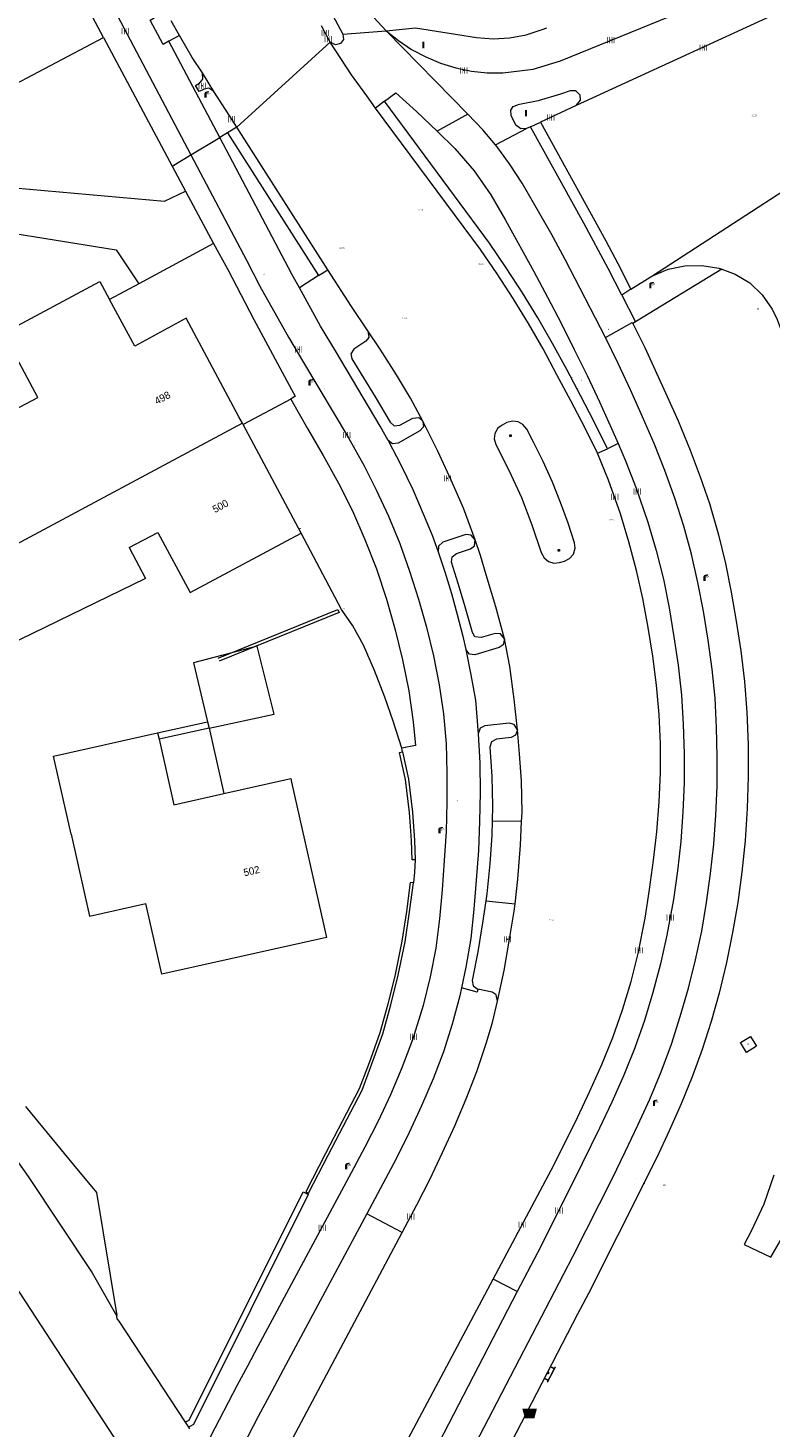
# Model space of a CAD drawing. Header units: metres. Extents: x 197457 to 198138, y 353986 to 354984.
# Tile 215 of 217: x 198037 to 198088, y 354786 to 354882. Entities that reach past the tile are written whole.
import ezdxf
from ezdxf.enums import TextEntityAlignment as Align

# ---------------------------------------------------------------- set-up
doc = ezdxf.new("R2010")
doc.units = ezdxf.units.M
doc.header["$MEASUREMENT"] = 0
for name, color, linetype, lineweight, true_color in [('afsluitpaal', 7, 'Continuous', 0, 0xde7233), ('afvalbak', 7, 'Continuous', 0, 0x6a2d14), ('bank', 7, 'Continuous', 0, 0x681648), ('benzine-   olieput', 7, 'Continuous', 0, 0x104b6e), ('gasput', 7, 'Continuous', 0, 0x104b6e), ('kolk', 7, 'Continuous', 0, 0x104b6e), ('kunstobject', 7, 'Continuous', 0, 0x4a641a), ('lichtmast', 7, 'Continuous', 0, 0x104b6e), ('slagboom', 7, 'Continuous', 0, 0x4a641a), ('straatnaambord', 7, 'Continuous', 0, 0x104b6e), ('verkeersbordpaal', 7, 'Continuous', 0, 0x104b6e), ('verklikker transportleiding', 7, 'Continuous', 0, 0x104b6e)]:
    doc.layers.add(name, color=color, linetype=linetype, lineweight=lineweight, true_color=true_color)
for name, color, linetype, lineweight in [('Grens beheer openbare ruimte wegbeheer', 253, 'Continuous', 0), ('Grens gebouw op maaiveld onder overbouw', 1, 'Continuous', 13), ('grens individueel parkeervak', 7, 'Continuous', 0), ('Grens maaiveld', 253, 'Continuous', 0), ('grens WOZ object', 7, 'Continuous', 0), ('hoofdgebouw', 1, 'Continuous', 0), ('Hoogtepunt', 7, 'Continuous', 0), ('huisnummerreeks BGT', 7, 'Continuous', 0), ('kant muur geen IMGeo', 30, 'Continuous', 0), ('kant verharding', 7, 'Continuous', 0), ('kruinlijn', 1, 'Continuous', 0), ('muur breder dan 30cm', 30, 'Continuous', 0), ('overbouw', 1, 'Continuous', 13), ('tussenmuur', 1, 'Continuous', 13), ('verkeerszuil', 7, 'Continuous', 0), ('vlakafsluiter', 1, 'Continuous', 0), ('waterleidingput', 132, 'Continuous', 0)]:
    doc.layers.add(name, color=color, linetype=linetype, lineweight=lineweight)
doc.styles.add('Style-WORKING', font='WORKING.shx')

# ---------------------------------------------------------------- blocks, each defined once
blk = doc.blocks.new('bank')
at = {"layer": 'bank', "linetype": 'Continuous', "lineweight": 0, "true_color": 0xde7233}
blk.add_hatch(color=13, dxfattribs=at).paths.add_polyline_path([(0.4, 0), (0.4, 0.2), (-0.4, 0.2), (-0.4, 0), (-0.5, 0), (-0.5, 0.2), (-0.6, 0.2), (-0.6, 0.3), (0.6, 0.3), (0.6, 0.2), (0.5, 0.2), (0.5, 0)])
at = {"layer": 'bank', "linetype": 'Continuous', "lineweight": 0, "true_color": 0x6a2d14}
blk.add_hatch(color=26, dxfattribs=at).paths.add_polyline_path([(0.1, 0, 1), (-0.1, 0, 1)])
blk = doc.blocks.new('bak')
at = {"layer": 'afvalbak', "linetype": 'Continuous', "lineweight": 0, "true_color": 0xbd2877}
h = blk.add_hatch(color=232, dxfattribs=at)
h.paths.add_polyline_path([(-0.325, -0.275), (-0.5, 0.4), (0.5, 0.4), (0.325, -0.275)])
edge = h.paths.add_edge_path(flags=16)
edge.add_arc((0, 0), 0.1, 0, 360)
at = {"layer": 'afvalbak', "linetype": 'Continuous', "lineweight": 0, "true_color": 0x681648}
blk.add_hatch(color=219, dxfattribs=at).paths.add_polyline_path([(0.1, 0, 1), (-0.1, 0, 1)])
blk = doc.blocks.new('afsluitpaal')
at = {"layer": 'afsluitpaal', "linetype": 'Continuous', "lineweight": 0, "true_color": 0xbd2877}
blk.add_hatch(color=232, dxfattribs=at).paths.add_polyline_path([(0.15, 0.65, 1), (-0.15, 0.65), (-0.15, 0.05), (-0.3, 0.05), (-0.3, -0.1), (0, -0.1, -0.414214), (-0.1, 0, -1), (0.1, 0, -0.414214), (0, -0.1), (0.3, -0.1), (0.3, 0.05), (0.15, 0.05)])
at = {"layer": 'afsluitpaal', "linetype": 'Continuous', "lineweight": 0, "true_color": 0x681648}
blk.add_hatch(color=219, dxfattribs=at).paths.add_polyline_path([(0.1, 0, 1), (-0.1, 0, 1)])
blk = doc.blocks.new('kolk')
at = {"layer": 'kolk', "linetype": 'Continuous', "lineweight": 0, "true_color": 0xbd2877}
for points in [[(-0.49, -0.43), (-0.49, 0), (-0.49, 0.42), (-0.4, 0.42), (-0.4, 0), (-0.4, -0.43)], [(-0.19, -0.43), (-0.19, 0), (-0.19, 0.42), (-0.11, 0.42), (-0.11, 0), (-0.11, -0.43)], [(0.11, -0.43), (0.11, 0), (0.11, 0.42), (0.19, 0.42), (0.19, 0), (0.19, -0.43)], [(0.4, -0.43), (0.4, 0), (0.4, 0.42), (0.49, 0.42), (0.49, 0), (0.49, -0.43)]]:
    blk.add_hatch(color=232, dxfattribs=at).paths.add_polyline_path(points)
at = {"layer": 'kolk', "linetype": 'Continuous', "lineweight": 0, "true_color": 0x681648}
blk.add_hatch(color=219, dxfattribs=at).paths.add_polyline_path([(0.1, 0, 1), (-0.1, 0, 1)])
blk = doc.blocks.new('benzineolieput')
at = {"layer": 'benzine-   olieput', "linetype": 'Continuous', "lineweight": 0, "true_color": 0xbd2877}
h = blk.add_hatch(color=232, dxfattribs=at)
edge = h.paths.add_edge_path()
edge.add_spline(control_points=[(0.44, 0), (0.44, 0.04), (0.43, 0.09), (0.36, 0.2), (0.28, 0.26), (0.09, 0.32), (-0.02, 0.33), (-0.22, 0.29), (-0.31, 0.24), (-0.42, 0.12), (-0.44, 0.06), (-0.44, -0.06), (-0.42, -0.12), (-0.33, -0.22), (-0.28, -0.26), (-0.1, -0.33), (0.04, -0.33), (0.27, -0.27), (0.37, -0.2), (0.43, -0.08), (0.44, -0.04), (0.44, 0)], knot_values=[0, 0, 0, 0, 0.060484, 0.060484, 0.178041, 0.178041, 0.295599, 0.295599, 0.413157, 0.413157, 0.498623, 0.498623, 0.584089, 0.584089, 0.669555, 0.669555, 0.808438, 0.808438, 0.94732, 0.94732, 1, 1, 1, 1], degree=3, periodic=0)
edge = h.paths.add_edge_path(flags=16)
edge.add_ellipse((0, 0), major_axis=(0.392, 0), ratio=0.689655, start_angle=0, end_angle=360)
h = blk.add_hatch(color=232, dxfattribs=at)
h.paths.add_polyline_path([(-0.05, -0.09, -0.572477), (-0.05, 0.09, 0.381612), (-0.15, 0.17), (-0.25, 0.17), (-0.25, -0.18), (-0.15, -0.18, 0.381612)])
h.paths.add_polyline_path([(-0.15, -0.12), (-0.2, -0.12), (-0.2, -0.02), (-0.15, -0.02, -1)], flags=16)
h.paths.add_polyline_path([(-0.15, 0.02), (-0.2, 0.02), (-0.2, 0.12), (-0.15, 0.12, -1)], flags=16)
at = {"layer": 'benzine-   olieput', "linetype": 'Continuous', "lineweight": 0, "true_color": 0x681648}
blk.add_hatch(color=219, dxfattribs=at).paths.add_polyline_path([(0.1, 0, 1), (-0.1, 0, 1)])
at = {"layer": 'benzine-   olieput', "linetype": 'Continuous', "lineweight": 0, "true_color": 0xbd2877}
h = blk.add_hatch(color=232, dxfattribs=at)
h.paths.add_polyline_path([(0.27, -0.08), (0.27, 0.07, 1), (0.07, 0.07), (0.07, 0.07, -0.377964), (0.07, -0.07), (0.07, -0.08, 1)])
h.paths.add_polyline_path([(0.12, -0.08), (0.12, 0.07, -1), (0.23, 0.07), (0.23, -0.08, -1)], flags=16)
blk = doc.blocks.new('gasput')
at = {"layer": 'gasput', "linetype": 'Continuous', "lineweight": 0, "true_color": 0xbd2877}
h = blk.add_hatch(color=232, dxfattribs=at)
edge = h.paths.add_edge_path()
edge.add_spline(control_points=[(0.44, 0), (0.44, 0.04), (0.43, 0.09), (0.36, 0.2), (0.28, 0.26), (0.09, 0.32), (-0.02, 0.33), (-0.22, 0.29), (-0.31, 0.24), (-0.42, 0.12), (-0.44, 0.06), (-0.44, -0.06), (-0.42, -0.12), (-0.33, -0.22), (-0.28, -0.26), (-0.1, -0.33), (0.04, -0.33), (0.27, -0.27), (0.37, -0.2), (0.43, -0.08), (0.44, -0.04), (0.44, 0)], knot_values=[0, 0, 0, 0, 0.060484, 0.060484, 0.178041, 0.178041, 0.295599, 0.295599, 0.413157, 0.413157, 0.498623, 0.498623, 0.584089, 0.584089, 0.669555, 0.669555, 0.808438, 0.808438, 0.94732, 0.94732, 1, 1, 1, 1], degree=3, periodic=0)
edge = h.paths.add_edge_path(flags=16)
edge.add_ellipse((0, 0), major_axis=(0.392, 0), ratio=0.689655, start_angle=0, end_angle=360)
blk.add_hatch(color=232, dxfattribs=at).paths.add_polyline_path([(0.18, -0.03), (0.09, -0.03, -0.169861), (0.05, -0.08), (0.05, -0.09), (0.11, -0.09, -1), (-0.07, -0.09), (-0.07, -0.07, -0.182676), (-0.1, 0, -0.182676), (-0.07, 0.07), (-0.07, 0.09, -1), (0.11, 0.09), (0.18, 0.09, 1), (-0.14, 0.09), (-0.14, -0.09, 1), (0.18, -0.09)])
at = {"layer": 'gasput', "linetype": 'Continuous', "lineweight": 0, "true_color": 0x681648}
blk.add_hatch(color=219, dxfattribs=at).paths.add_polyline_path([(-0.1, 0, 1), (0.1, 0, 1)])
blk = doc.blocks.new('lichtmast')
at = {"layer": 'lichtmast', "linetype": 'Continuous', "lineweight": 0, "true_color": 0xbd2877}
for points in [[(0.15, 0.42, -0.344151), (0.3, 0.61), (0.43, 0.64, 0.960861), (0.4, 0.79), (0.1, 0.74, 0.366629), (-0.15, 0.45), (-0.15, -0.1), (0, -0.1, -0.414214), (-0.1, 0, -1), (0.1, 0, -0.414214), (0, -0.1), (0.15, -0.1)], [(0.35, 0.55, 1), (0.3, 0.56), (0.23, 0.32, 1), (0.28, 0.31)], [(0.42, 0.58, 1), (0.38, 0.57), (0.44, 0.33, 1), (0.48, 0.34)], [(0.49, 0.61, 1), (0.45, 0.58), (0.63, 0.4, 1), (0.66, 0.43)]]:
    blk.add_hatch(color=232, dxfattribs=at).paths.add_polyline_path(points)
at = {"layer": 'lichtmast', "linetype": 'Continuous', "lineweight": 0, "true_color": 0x681648}
blk.add_hatch(color=219, dxfattribs=at).paths.add_polyline_path([(-0.1, 0, 1), (0.1, 0, 1)])
blk = doc.blocks.new('DUMMY_2')
at = {"layer": 'verkeerszuil', "color": 7, "lineweight": 0, "flags": 128}
blk.add_lwpolyline([(0.5, -0.5), (-0.5, -0.5), (-0.5, 0.5), (0.5, 0.5), (0.5, -0.5)], close=True, dxfattribs=at)
blk = doc.blocks.new('waterleidingput')
at = {"layer": 'waterleidingput', "linetype": 'Continuous', "lineweight": 0, "true_color": 0x248bcb}
h = blk.add_hatch(color=142, dxfattribs=at)
edge = h.paths.add_edge_path()
edge.add_spline(control_points=[(0.44, 0), (0.44, 0.04), (0.43, 0.09), (0.36, 0.2), (0.28, 0.26), (0.09, 0.32), (-0.02, 0.33), (-0.22, 0.29), (-0.31, 0.24), (-0.42, 0.12), (-0.44, 0.06), (-0.44, -0.06), (-0.42, -0.12), (-0.33, -0.22), (-0.28, -0.26), (-0.1, -0.33), (0.04, -0.33), (0.27, -0.27), (0.37, -0.2), (0.43, -0.08), (0.44, -0.04), (0.44, 0)], knot_values=[0, 0, 0, 0, 0.060484, 0.060484, 0.178041, 0.178041, 0.295599, 0.295599, 0.413157, 0.413157, 0.498623, 0.498623, 0.584089, 0.584089, 0.669555, 0.669555, 0.808438, 0.808438, 0.94732, 0.94732, 1, 1, 1, 1], degree=3, periodic=0)
edge = h.paths.add_edge_path(flags=16)
edge.add_ellipse((0, 0), major_axis=(0.392, 0), ratio=0.689655, start_angle=0, end_angle=360)
for points in [[(-0.05, -0.09, -0.141608), (-0.09, -0.05), (-0.1, -0.09), (-0.17, 0.18), (-0.22, 0.18), (-0.12, -0.17), (-0.07, -0.17)], [(0.03, 0.18), (-0.02, 0.18), (-0.05, 0.09, -0.269854), (0.05, 0.09)], [(0.23, 0.18), (0.18, 0.18), (0.1, -0.09), (0.09, -0.05, -0.141608), (0.05, -0.09), (0.08, -0.17), (0.13, -0.17)]]:
    blk.add_hatch(color=142, dxfattribs=at).paths.add_polyline_path(points)
at = {"layer": 'waterleidingput', "linetype": 'Continuous', "lineweight": 0, "true_color": 0x104b6e}
blk.add_hatch(color=156, dxfattribs=at).paths.add_polyline_path([(0.1, 0, 1), (-0.1, 0, 1)])
blk = doc.blocks.new('paal')
at = {"layer": 'verkeersbordpaal', "linetype": 'Continuous', "lineweight": 0, "true_color": 0xbd2877}
blk.add_hatch(color=232, dxfattribs=at).paths.add_polyline_path([(0.15, 0.8), (-0.15, 0.8), (-0.15, -0.1), (0, -0.1, -0.414214), (-0.1, 0, -1), (0.1, 0, -0.414214), (0, -0.1), (0.15, -0.1)])
at = {"layer": 'verkeersbordpaal', "linetype": 'Continuous', "lineweight": 0, "true_color": 0x681648}
blk.add_hatch(color=219, dxfattribs=at).paths.add_polyline_path([(-0.1, 0, 1), (0.1, 0, 1)])
blk = doc.blocks.new('bord_3')
at = {"layer": 'straatnaambord', "linetype": 'Continuous', "lineweight": 0, "true_color": 0xbd2877}
h = blk.add_hatch(color=232, dxfattribs=at)
h.paths.add_polyline_path([(-0.75, -0.38), (-0.75, 0.38), (0.75, 0.38), (0.75, -0.38)])
h.paths.add_polyline_path([(-0.65, -0.27), (-0.65, 0.27), (0.65, 0.27), (0.65, -0.27)], flags=16)
at = {"layer": 'straatnaambord', "linetype": 'Continuous', "lineweight": 0, "true_color": 0xbd2877, "transparency": 33554534}
h = blk.add_hatch(color=232, dxfattribs=at)
h.paths.add_polyline_path([(-0.65, -0.27), (-0.65, 0.27), (0.65, 0.27), (0.65, -0.27)])
h.paths.add_polyline_path([(-0.55, -0.18), (-0.55, 0.17), (0.55, 0.17), (0.55, -0.18)], flags=16)
at = {"layer": 'straatnaambord', "linetype": 'Continuous', "lineweight": 0, "true_color": 0x681648}
blk.add_hatch(color=219, dxfattribs=at).paths.add_polyline_path([(-0.1, 0, 1), (0.1, 0, 1)])
blk = doc.blocks.new('bord_1')
at = {"layer": 'verklikker transportleiding', "linetype": 'Continuous', "lineweight": 0, "true_color": 0xbd2877}
h = blk.add_hatch(color=232, dxfattribs=at)
h.paths.add_polyline_path([(-0.75, -0.38), (-0.75, 0.38), (0.75, 0.38), (0.75, -0.38)])
h.paths.add_polyline_path([(-0.65, -0.27), (-0.65, 0.27), (0.65, 0.27), (0.65, -0.27)], flags=16)
at = {"layer": 'verklikker transportleiding', "linetype": 'Continuous', "lineweight": 0, "true_color": 0xbd2877, "transparency": 33554534}
h = blk.add_hatch(color=232, dxfattribs=at)
h.paths.add_polyline_path([(-0.65, -0.27), (-0.65, 0.27), (0.65, 0.27), (0.65, -0.27)])
h.paths.add_polyline_path([(-0.55, -0.18), (-0.55, 0.17), (0.55, 0.17), (0.55, -0.18)], flags=16)
at = {"layer": 'verklikker transportleiding', "linetype": 'Continuous', "lineweight": 0, "true_color": 0x681648}
blk.add_hatch(color=219, dxfattribs=at).paths.add_polyline_path([(-0.1, 0, 1), (0.1, 0, 1)])
blk = doc.blocks.new('slagboom')
at = {"layer": 'slagboom', "linetype": 'Continuous', "lineweight": 0, "true_color": 0xde7233}
for points in [[(0.85, 0.4), (0.1, 0.4), (0.1, 0.45), (-0.1, 0.45), (-0.1, 0.4), (-0.15, 0.4), (-0.15, 0.2), (-0.1, 0.2), (-0.1, 0, -1), (0.1, 0), (0.1, 0.2), (0.85, 0.2)], [(-0.1, 0), (-0.1, -0.1), (0, -0.1, -0.414214)], [(0.1, 0, -0.414214), (0, -0.1), (0.1, -0.1)]]:
    blk.add_hatch(color=13, dxfattribs=at).paths.add_polyline_path(points)
at = {"layer": 'slagboom', "linetype": 'Continuous', "lineweight": 0, "true_color": 0x6a2d14}
blk.add_hatch(color=26, dxfattribs=at).paths.add_polyline_path([(-0.1, 0, 1), (0.1, 0, 1)])
blk = doc.blocks.new('kunstobject')
at = {"layer": 'kunstobject', "linetype": 'Continuous', "lineweight": 0, "true_color": 0xde7233}
h = blk.add_hatch(color=13, dxfattribs=at)
h.paths.add_polyline_path([(-0.5, -0.5), (-0.5, 0.5), (0.5, 0.5), (0.5, -0.5)])
h.paths.add_polyline_path([(-0.4, -0.4), (-0.4, 0.4), (0.4, 0.4), (0.4, -0.4)], flags=16)
at = {"layer": 'kunstobject', "linetype": 'Continuous', "lineweight": 0, "true_color": 0xde7233, "transparency": 33554534}
h = blk.add_hatch(color=13, dxfattribs=at)
h.paths.add_polyline_path([(-0.4, -0.4), (-0.4, 0.4), (0.4, 0.4), (0.4, -0.4)])
h.paths.add_polyline_path([(-0.3, -0.3), (-0.3, 0.3), (0.3, 0.3), (0.3, -0.3)], flags=16)
at = {"layer": 'kunstobject', "linetype": 'Continuous', "lineweight": 0, "true_color": 0x6a2d14}
blk.add_hatch(color=26, dxfattribs=at).paths.add_polyline_path([(-0.1, 0, 1), (0.1, 0, 1)])

msp = doc.modelspace()

# ---------------------------------------------------------------- linework, layer by layer
at = {"layer": 'Grens beheer openbare ruimte wegbeheer', "linetype": 'Continuous', "lineweight": 0}
msp.add_line((198067.007, 354875.966), (198061.422, 354881.67), dxfattribs=at)
at = {"layer": 'Grens gebouw op maaiveld onder overbouw', "linetype": 'Continuous', "lineweight": 13, "flags": 128}
msp.add_lwpolyline([(198045.89, 354833.207), (198046.9, 354828.721), (198050.318, 354829.494)], dxfattribs=at)
at = {"layer": 'grens individueel parkeervak', "linetype": 'Continuous', "lineweight": 0}
for p, q in [((198070.678, 354827.578), (198068.659, 354827.596)), ((198068.228, 354822.166), (198070.231, 354821.94))]:
    msp.add_line(p, q, dxfattribs=at)
at = {"layer": 'grens individueel parkeervak', "linetype": 'Continuous', "lineweight": 0, "flags": 128}
for points in [[(198060.155, 354861.139), (198060.225, 354860.689), (198060.025, 354860.443), (198059.208, 354859.883), (198058.994, 354859.561), (198059.073, 354859.232), (198060.662, 354856.64), (198061.68, 354854.901), (198061.96, 354854.655), (198062.355, 354854.689), (198063.23, 354855.162), (198063.646, 354855.206), (198063.932, 354854.974)], [(198063.932, 354854.974), (198063.074, 354856.529), (198062.125, 354858.142), (198061.009, 354859.891), (198060.155, 354861.139)], [(198069.499, 354840.086), (198069.23, 354840.41), (198068.87, 354840.432), (198067.911, 354840.159), (198067.488, 354840.223), (198067.317, 354840.498), (198066.775, 354842.426), (198066.35, 354843.863), (198065.893, 354845.32), (198065.931, 354845.675), (198066.228, 354845.921), (198067.178, 354846.224), (198067.452, 354846.438), (198067.497, 354846.855)], [(198069.499, 354840.086), (198068.909, 354842.257), (198068.249, 354844.451), (198067.866, 354845.771), (198067.497, 354846.855)], [(198070.395, 354833.862), (198070.272, 354833.489), (198069.954, 354833.334), (198068.951, 354833.21), (198068.619, 354833.021), (198068.507, 354832.669), (198068.65, 354830.661), (198068.69, 354828.644), (198068.659, 354827.596)], [(198070.678, 354827.578), (198070.709, 354828.196), (198070.664, 354830.36), (198070.545, 354832.209), (198070.395, 354833.862)], [(198068.659, 354827.596), (198068.632, 354826.655), (198068.5, 354824.678), (198068.294, 354822.638), (198068.228, 354822.166)], [(198070.231, 354821.94), (198070.418, 354823.635), (198070.598, 354825.954), (198070.678, 354827.578)], [(198068.228, 354822.166), (198068.016, 354820.651), (198067.681, 354818.674), (198067.3, 354816.708), (198067.378, 354816.331), (198067.694, 354816.11)], [(198069.032, 354815.293), (198069.479, 354817.389), (198069.835, 354819.387), (198070.178, 354821.455), (198070.231, 354821.94)], [(198069.032, 354815.293), (198068.944, 354815.731), (198068.667, 354815.898), (198067.694, 354816.11)]]:
    msp.add_lwpolyline(points, dxfattribs=at)
at = {"layer": 'Grens maaiveld', "linetype": 'Continuous', "lineweight": 0}
for p, q in [((198067.007, 354875.966), (198064.912, 354874.798)), ((198036.761, 354808.097), (198040.046, 354804.104)), ((198040.046, 354804.104), (198041.609, 354802.203)), ((198041.609, 354802.203), (198042.993, 354793.79)), ((198043.001, 354793.738), (198042.993, 354793.79)), ((198043.032, 354793.551), (198043.001, 354793.738)), ((198043.032, 354793.551), (198043.129, 354793.403)), ((198043.129, 354793.403), (198047.67, 354786.498)), ((198047.767, 354786.544), (198047.67, 354786.498)), ((198047.67, 354786.498), (198047.892, 354786.16)), ((198047.989, 354786.206), (198047.892, 354786.16)), ((198047.892, 354786.16), (198047.977, 354786.031))]:
    msp.add_line(p, q, dxfattribs=at)
at = {"layer": 'Grens maaiveld', "linetype": 'Continuous', "lineweight": 0, "flags": 128}
for points in [[(198045.591, 354781.205), (198027.933, 354808.241), (198005.606, 354842.06), (197990.212, 354864.952), (197982.504, 354875.989), (197975.4, 354885.835), (197967.328, 354896.615), (197960.138, 354905.71), (197953.12, 354914.199), (197945.948, 354922.52), (197936.857, 354932.448), (197928.47, 354941.168), (197921.764, 354947.842), (197912.496, 354956.623), (197904.365, 354963.938), (197895.169, 354971.83), (197886.176, 354979.223), (197882.521, 354982.046)], [(198068.902, 354873.865), (198068.03, 354874.889), (198067.007, 354875.966)], [(198054.89, 354856.475), (198056.031, 354854.464), (198057.114, 354852.611), (198058.164, 354850.726), (198059.11, 354848.824), (198059.968, 354846.872), (198060.759, 354844.856), (198061.44, 354842.783), (198062.032, 354840.688), (198062.545, 354838.646), (198062.957, 354836.514), (198063.268, 354834.397), (198063.414, 354832.786), (198062.48, 354832.599)], [(198061.546, 354853.648), (198062.427, 354851.971), (198063.238, 354850.283), (198064.012, 354848.467), (198064.558, 354847.163), (198064.967, 354846.028)], [(198066.866, 354839.349), (198067.204, 354837.619), (198067.523, 354835.89), (198067.717, 354833.582)]]:
    msp.add_lwpolyline(points, dxfattribs=at)
at = {"layer": 'grens WOZ object', "linetype": 'Continuous', "lineweight": 0}
msp.add_line((198049.206, 354834.41), (198049.304, 354833.971), dxfattribs=at)
at = {"layer": 'grens WOZ object', "linetype": 'Continuous', "lineweight": 0, "flags": 128}
msp.add_lwpolyline([(198049.304, 354833.971), (198053.758, 354834.918), (198052.602, 354839.566), (198048.236, 354838.428), (198049.206, 354834.41)], dxfattribs=at)
at = {"layer": 'hoofdgebouw', "linetype": 'Continuous', "lineweight": 0}
for p, q in [((198042.098, 354881.209), (198037.305, 354890.223)), ((198034.201, 354877.042), (198042.098, 354881.209)), ((198051.582, 354854.823), (198051.353, 354855.25)), ((198051.631, 354854.732), (198051.582, 354854.823)), ((198055.608, 354847.305), (198051.631, 354854.732)), ((198043.841, 354846.318), (198045.808, 354847.359))]:
    msp.add_line(p, q, dxfattribs=at)
at = {"layer": 'hoofdgebouw', "linetype": 'Continuous', "lineweight": 0, "flags": 128}
for points in [[(198025.072, 354841.082), (198022.399, 354846.129), (198034.942, 354852.772), (198033.941, 354854.661), (198037.598, 354856.583), (198035.245, 354860.995), (198041.833, 354864.509), (198042.496, 354863.293)], [(198051.353, 354855.25), (198047.731, 354862.016), (198044.235, 354860.103), (198042.496, 354863.293)], [(198045.808, 354847.359), (198048.004, 354843.245), (198055.608, 354847.305)], [(198043.841, 354846.318), (198044.958, 354844.209), (198035.549, 354839.621), (198032.993, 354844.863)], [(198039.87, 354826.707), (198038.667, 354832.053), (198045.791, 354833.646)], [(198054.943, 354830.282), (198057.339, 354819.638), (198046.085, 354817.128), (198044.993, 354821.977)], [(198050.318, 354829.494), (198054.888, 354830.527), (198054.943, 354830.282)], [(198039.87, 354826.707), (198041.134, 354821.109), (198044.993, 354821.977)]]:
    msp.add_lwpolyline(points, dxfattribs=at)
at = {"layer": 'kant muur geen IMGeo', "linetype": 'Continuous', "lineweight": 0, "flags": 128}
msp.add_lwpolyline([(198049.923, 354838.745), (198058.121, 354842.078), (198058.201, 354841.883), (198050.002, 354838.55)], dxfattribs=at)
at = {"layer": 'kant verharding', "linetype": 'Continuous', "lineweight": 0}
for p, q in [((198041.954, 354884.785), (198048.066, 354873.183)), ((198047.275, 354881.341), (198046.716, 354882.349)), ((198057.585, 354880.888), (198056.984, 354882.012)), ((198042.098, 354881.209), (198046.786, 354872.415)), ((198047.275, 354881.341), (198046.551, 354880.951)), ((198050.033, 354874.363), (198046.551, 354880.951)), ((198049.639, 354877.515), (198048.847, 354878.788)), ((198061.294, 354876.845), (198060.693, 354876.385)), ((198074.416, 354876.559), (198071.971, 354875.41)), ((198051.209, 354875.071), (198050.573, 354874.687)), ((198057.419, 354865.326), (198051.209, 354875.071)), ((198068.902, 354873.865), (198071.007, 354874.976)), ((198071.016, 354874.981), (198071.007, 354874.976)), ((198071.293, 354875.098), (198071.016, 354874.981)), ((198071.293, 354875.098), (198071.971, 354875.41)), ((198050.573, 354874.687), (198050.033, 354874.363)), ((198050.573, 354874.687), (198056.799, 354864.931)), ((198046.786, 354872.415), (198047.697, 354870.705)), ((198047.697, 354870.705), (198049.618, 354867.115)), ((198049.618, 354867.115), (198044.501, 354864.369)), ((198056.799, 354864.931), (198057.419, 354865.326)), ((198084.375, 354865.363), (198078.467, 354861.752)), ((198044.501, 354864.369), (198042.496, 354863.293)), ((198056.799, 354864.931), (198055.48, 354864.094)), ((198078.153, 354863.996), (198079.592, 354864.88)), ((198078.153, 354863.996), (198077.526, 354863.584)), ((198077.526, 354863.584), (198078.467, 354861.752)), ((198078.467, 354861.752), (198078.286, 354861.641)), ((198054.89, 354856.475), (198051.631, 354854.732)), ((198075.869, 354852.785), (198076.544, 354853.079)), ((198077.281, 354853.444), (198076.544, 354853.079)), ((198062.53, 354832.34), (198062.48, 354832.599)), ((198056.066, 354802.081), (198056.102, 354802.151)), ((198062.516, 354799.459), (198060.096, 354800.753)), ((198054.046, 354783.573), (198062.516, 354799.459)), ((198060.286, 354780.405), (198068.732, 354796.281)), ((198070.375, 354795.423), (198068.732, 354796.281))]:
    msp.add_line(p, q, dxfattribs=at)
at = {"layer": 'kant verharding', "linetype": 'Continuous', "lineweight": 0, "flags": 128}
for points in [[(198035.076, 354929.66), (198048.481, 354904.485), (198058.929, 354884.842), (198060.003, 354883.186), (198061.422, 354881.67)], [(198033.265, 354928.702), (198046.747, 354903.38), (198058.443, 354881.435)], [(198100.333, 354889.371), (198100.689, 354888.645), (198074.416, 354876.559)], [(198061.422, 354881.67), (198062.253, 354880.997), (198063.156, 354880.397), (198064.121, 354879.881), (198065.135, 354879.458), (198066.186, 354879.134), (198067.257, 354878.913), (198068.335, 354878.796), (198069.405, 354878.781), (198071.465, 354879.038), (198073.35, 354879.623), (198089.096, 354886.044), (198092.587, 354887.332), (198096.169, 354888.339), (198098.058, 354888.79)], [(198046.551, 354880.951), (198046.167, 354880.739), (198045.268, 354882.383), (198045.557, 354882.547)], [(198058.443, 354881.435), (198058.489, 354881.083), (198058.291, 354880.789), (198057.947, 354880.698), (198057.585, 354880.888)], [(198063.417, 354881.86), (198067.603, 354881.214), (198068.733, 354881.118), (198069.876, 354881.176), (198071, 354881.388), (198072.076, 354881.745), (198072.401, 354881.878)], [(198048.847, 354878.788), (198048.151, 354879.849), (198047.275, 354881.341)], [(198060.693, 354876.385), (198060.104, 354877.213), (198059.048, 354878.645), (198057.585, 354880.888)], [(198049.639, 354877.515), (198049.297, 354877.74), (198048.982, 354877.674), (198048.623, 354877.509), (198048.375, 354877.935), (198048.661, 354878.082), (198048.89, 354878.369), (198048.847, 354878.788)], [(198051.209, 354875.071), (198050.722, 354875.819), (198050.181, 354876.676), (198049.639, 354877.515)], [(198061.294, 354876.845), (198062.089, 354877.434), (198063.488, 354876.139), (198064.912, 354874.798)], [(198076.544, 354853.079), (198075.641, 354854.915), (198074.714, 354856.714), (198073.777, 354858.497), (198072.801, 354860.268), (198071.79, 354862.026), (198070.741, 354863.754), (198069.631, 354865.46), (198068.476, 354867.136), (198061.294, 354876.845)], [(198074.416, 354876.559), (198074.703, 354876.912), (198074.688, 354877.271), (198074.397, 354877.571), (198074.005, 354877.567), (198073.334, 354877.325), (198071.812, 354876.88), (198070.422, 354876.598)], [(198075.869, 354852.785), (198074.978, 354854.582), (198074.053, 354856.352), (198073.096, 354858.124), (198072.145, 354859.906), (198071.146, 354861.645), (198070.103, 354863.366), (198069.015, 354865.05), (198067.873, 354866.703), (198060.693, 354876.385)], [(198071.016, 354874.981), (198070.622, 354874.952), (198070.284, 354875.223), (198069.975, 354875.874), (198069.944, 354876.234), (198070.112, 354876.479), (198070.422, 354876.598)], [(198064.912, 354874.798), (198066.123, 354873.607), (198067.426, 354872.086), (198068.574, 354870.437), (198069.578, 354868.712), (198071.525, 354865.197), (198072.456, 354863.437), (198073.379, 354861.667), (198074.279, 354859.876), (198075.158, 354858.078), (198076.002, 354856.288), (198076.837, 354854.453), (198077.281, 354853.444)], [(198077.526, 354863.584), (198076.596, 354865.403), (198074.926, 354868.501), (198071.293, 354875.098)], [(198071.971, 354875.41), (198076.442, 354867.299), (198077.263, 354865.739), (198078.153, 354863.996)], [(198055.48, 354864.094), (198054.972, 354865.021), (198050.033, 354874.363)], [(198076.418, 354860.678), (198073.669, 354866.034), (198072.698, 354867.791), (198070.723, 354871.244), (198069.897, 354872.504), (198069.013, 354873.731), (198068.902, 354873.865)], [(198048.066, 354873.183), (198051.861, 354865.98), (198052.771, 354864.21), (198054.75, 354860.712), (198055.754, 354858.988), (198058.833, 354853.831), (198059.91, 354851.906), (198060.744, 354850.274), (198061.581, 354848.456), (198062.35, 354846.602), (198063.01, 354844.698), (198063.629, 354842.788), (198064.175, 354840.883), (198064.651, 354838.902), (198065.041, 354836.925), (198065.344, 354834.936), (198065.514, 354832.922), (198065.569, 354830.911), (198065.564, 354828.904), (198065.512, 354826.908), (198065.39, 354824.905), (198065.252, 354822.9), (198065.068, 354820.916), (198064.806, 354818.918), (198064.429, 354816.946), (198063.938, 354814.986), (198063.218, 354812.639), (198062.49, 354810.742), (198061.705, 354808.895), (198060.867, 354807.086), (198059.949, 354805.306), (198059.013, 354803.54), (198052.641, 354791.661), (198051.937, 354790.331), (198051.227, 354789.021), (198049.376, 354785.468)], [(198034.944, 354871.019), (198046.256, 354870.008), (198047.697, 354870.705)], [(198031.053, 354868.591), (198042.945, 354866.687), (198044.501, 354864.369)], [(198049.618, 354867.115), (198050.586, 354865.35), (198052.374, 354861.924), (198054.94, 354857.129)], [(198060.155, 354861.139), (198059.054, 354862.807), (198057.419, 354865.326)], [(198079.592, 354864.88), (198080.701, 354865.353), (198081.843, 354865.601), (198083.009, 354865.624), (198084.169, 354865.439), (198084.375, 354865.363)], [(198084.375, 354865.363), (198085.284, 354865.031), (198086.275, 354864.424), (198087.123, 354863.596), (198087.81, 354862.615), (198088.147, 354861.908), (198088.859, 354860.024)], [(198061.546, 354853.648), (198061.007, 354854.623), (198057.955, 354859.785), (198056.938, 354861.468), (198055.48, 354864.094)], [(198078.286, 354861.641), (198079.098, 354860.002), (198080.63, 354856.645), (198081.376, 354854.982), (198082.205, 354852.985), (198082.886, 354851.147), (198083.526, 354849.327), (198084.138, 354847.193), (198084.618, 354845.239), (198085.014, 354843.267), (198085.359, 354841.281), (198085.66, 354839.249), (198085.91, 354837.155), (198086.073, 354835.052), (198086.161, 354832.831), (198086.162, 354830.657), (198086.1, 354828.476), (198085.968, 354826.286), (198085.743, 354824.116), (198085.461, 354822.044), (198085.105, 354819.986), (198084.689, 354817.93), (198084.181, 354815.83), (198083.634, 354813.898), (198083.017, 354811.995), (198082.343, 354810.122), (198081.588, 354808.266), (198080.769, 354806.416), (198079.922, 354804.594), (198077.244, 354799.236), (198076.329, 354797.437), (198075.429, 354795.645), (198074.505, 354793.88), (198065.416, 354776.287)], [(198076.418, 354860.678), (198078.24, 354861.711), (198078.286, 354861.641)], [(198064.49, 354779.165), (198072.345, 354794.28), (198074.178, 354797.835), (198075.995, 354801.423), (198076.897, 354803.177), (198077.759, 354804.995), (198078.63, 354806.804), (198079.451, 354808.593), (198080.229, 354810.468), (198080.918, 354812.354), (198081.533, 354814.25), (198082.097, 354816.187), (198082.577, 354818.126), (198082.993, 354820.074), (198083.328, 354822.044), (198083.607, 354824.019), (198083.821, 354826.032), (198083.969, 354828.004), (198084.047, 354829.997), (198084.056, 354832.009), (198084.009, 354834.014), (198083.912, 354836.012), (198083.699, 354838.007), (198083.433, 354839.983), (198083.113, 354841.959), (198082.733, 354843.92), (198082.302, 354845.86), (198081.777, 354847.788), (198081.159, 354849.708), (198080.479, 354851.586), (198079.747, 354853.438), (198078.948, 354855.269), (198078.135, 354857.102), (198077.288, 354858.906), (198076.418, 354860.678)], [(198054.94, 354857.129), (198055.189, 354856.664), (198054.89, 354856.475)], [(198063.932, 354854.974), (198063.968, 354854.566), (198063.729, 354854.294), (198062.232, 354853.45), (198061.84, 354853.42), (198061.546, 354853.648)], [(198067.497, 354846.855), (198066.701, 354849.007), (198065.861, 354850.931), (198064.94, 354852.904), (198063.932, 354854.974)], [(198069.339, 354854.7), (198069.056, 354854.475), (198068.842, 354854.118), (198068.804, 354853.748), (198068.907, 354853.36), (198069.834, 354851.572), (198070.678, 354849.741), (198071.387, 354847.873), (198072.027, 354845.985), (198072.213, 354845.616), (198072.512, 354845.374), (198072.886, 354845.255), (198073.269, 354845.305), (198073.618, 354845.392), (198073.943, 354845.563), (198074.226, 354845.869), (198074.336, 354846.271), (198074.291, 354846.642), (198073.862, 354847.982), (198073.338, 354849.391), (198072.782, 354850.796), (198072.149, 354852.197), (198071.491, 354853.525), (198071.03, 354854.409), (198070.766, 354854.737), (198070.447, 354854.923), (198070.058, 354854.972), (198069.679, 354854.869), (198069.339, 354854.7)], [(198068.732, 354796.281), (198071.76, 354801.973), (198072.692, 354803.743), (198073.61, 354805.541), (198074.491, 354807.326), (198075.339, 354809.125), (198076.16, 354810.958), (198076.91, 354812.804), (198077.577, 354814.708), (198078.167, 354816.626), (198078.657, 354818.558), (198079.132, 354820.959), (198079.429, 354822.938), (198079.702, 354824.933), (198079.923, 354826.885), (198080.093, 354828.918), (198080.184, 354830.909), (198080.188, 354832.885), (198080.087, 354834.9), (198079.9, 354836.907), (198079.646, 354838.885), (198079.333, 354840.858), (198078.96, 354842.825), (198078.529, 354844.756), (198078.004, 354846.708), (198077.45, 354848.624), (198076.614, 354850.935), (198075.869, 354852.785)], [(198077.281, 354853.444), (198077.776, 354852.249), (198078.513, 354850.384), (198079.318, 354848.055), (198079.889, 354846.114), (198080.373, 354844.162), (198080.76, 354842.202), (198081.096, 354840.218), (198081.386, 354838.267), (198081.603, 354836.229), (198081.724, 354834.23), (198081.792, 354832.221), (198081.796, 354830.234), (198081.714, 354828.239), (198081.564, 354826.215), (198081.343, 354824.214), (198081.06, 354822.235), (198080.607, 354819.801), (198080.166, 354817.847), (198079.658, 354815.891), (198079.075, 354813.973), (198078.413, 354812.109), (198077.675, 354810.224), (198076.857, 354808.38), (198076.015, 354806.597), (198074.231, 354802.971), (198071.761, 354798.085), (198070.375, 354795.423)], [(198062.48, 354832.599), (198061.899, 354834.445), (198061.319, 354836.093), (198060.618, 354837.92), (198059.867, 354839.643), (198059.148, 354840.976), (198058.368, 354842.092), (198055.608, 354847.305)], [(198067.497, 354846.855), (198067.228, 354847.157), (198066.875, 354847.21), (198065.295, 354846.686), (198064.99, 354846.418), (198064.967, 354846.028)], [(198064.967, 354846.028), (198065.423, 354844.666), (198065.878, 354843.168), (198066.277, 354841.735), (198066.652, 354840.258), (198066.866, 354839.349)], [(198069.499, 354840.086), (198069.427, 354839.667), (198069.141, 354839.478), (198067.491, 354838.985), (198067.112, 354839.037), (198066.866, 354839.349)], [(198070.395, 354833.862), (198070.168, 354835.942), (198069.88, 354838.187), (198069.499, 354840.086)], [(198067.717, 354833.582), (198067.831, 354831.585), (198067.851, 354829.573), (198067.809, 354827.571), (198067.722, 354825.588), (198067.583, 354823.576), (198067.41, 354821.59), (198067.196, 354819.583), (198066.876, 354817.615), (198066.568, 354816.203)], [(198070.395, 354833.862), (198070.181, 354834.224), (198069.83, 354834.31), (198068.165, 354834.136), (198067.849, 354833.968), (198067.717, 354833.582)], [(198063.407, 354824.952), (198063.364, 354824.11), (198063.277, 354823.384)], [(198066.568, 354816.203), (198066.448, 354815.654), (198065.938, 354813.708), (198065.327, 354811.817), (198064.63, 354809.982), (198063.836, 354808.125), (198062.995, 354806.297), (198062.104, 354804.496), (198060.096, 354800.753)], [(198067.694, 354816.11), (198067.647, 354815.913), (198066.568, 354816.203)], [(198062.516, 354799.459), (198063.512, 354801.359), (198064.415, 354803.131), (198065.271, 354804.94), (198066.106, 354806.757), (198066.896, 354808.605), (198067.619, 354810.481), (198068.253, 354812.401), (198068.678, 354813.841), (198069.032, 354815.293)], [(198087.92, 354803.394), (198087.241, 354801.416), (198086.402, 354799.614), (198085.894, 354798.64), (198087.711, 354797.775), (198088.875, 354799.796)], [(198060.096, 354800.753), (198054.547, 354790.413), (198053.602, 354788.625), (198052.655, 354786.875), (198051.619, 354784.856)], [(198070.375, 354795.423), (198063.008, 354781.196), (198062.108, 354779.44)]]:
    msp.add_lwpolyline(points, dxfattribs=at)
at = {"layer": 'kruinlijn', "linetype": 'Continuous', "lineweight": 0}
for p, q in [((198025.215, 354819.814), (198036.932, 354803.291)), ((198036.932, 354803.291), (198041.317, 354796.7)), ((198041.317, 354796.7), (198043.001, 354793.738))]:
    msp.add_line(p, q, dxfattribs=at)
at = {"layer": 'muur breder dan 30cm', "linetype": 'Continuous', "lineweight": 0}
for p, q in [((198045.791, 354833.646), (198049.206, 354834.41)), ((198045.791, 354833.646), (198045.89, 354833.207)), ((198049.304, 354833.971), (198045.89, 354833.207))]:
    msp.add_line(p, q, dxfattribs=at)
at = {"layer": 'muur breder dan 30cm', "linetype": 'Continuous', "lineweight": 0, "flags": 128}
for points in [[(198062.397, 354831.977), (198062.324, 354832.298), (198062.53, 354832.34)], [(198063.407, 354824.952), (198063.197, 354824.953), (198063.151, 354826.278), (198063.009, 354828.194), (198062.742, 354830.445), (198062.397, 354831.977)], [(198062.53, 354832.34), (198062.949, 354830.481), (198063.218, 354828.214), (198063.361, 354826.289), (198063.407, 354824.952)], [(198063.277, 354823.384), (198063.069, 354823.412), (198062.804, 354821.42), (198062.499, 354819.398), (198062.025, 354817.114), (198061.54, 354815.085), (198060.98, 354813.126), (198060.248, 354811.076), (198059.575, 354809.297), (198057.264, 354804.862), (198055.915, 354802.247), (198056.102, 354802.151)], [(198056.102, 354802.151), (198057.45, 354804.765), (198059.767, 354809.211), (198060.445, 354811.004), (198061.18, 354813.062), (198061.743, 354815.032), (198062.23, 354817.068), (198062.706, 354819.361), (198063.012, 354821.391), (198063.277, 354823.384)], [(198086.054, 354811.786), (198085.642, 354812.464), (198086.335, 354812.886), (198086.74, 354812.209), (198086.054, 354811.786)], [(198047.767, 354786.544), (198047.946, 354786.628), (198055.735, 354802.247), (198056.066, 354802.081)], [(198056.066, 354802.081), (198056.093, 354802.068), (198048.242, 354786.325), (198047.989, 354786.206)]]:
    msp.add_lwpolyline(points, dxfattribs=at)
at = {"layer": 'overbouw', "linetype": 'Continuous', "lineweight": 13}
msp.add_line((198049.304, 354833.971), (198050.318, 354829.494), dxfattribs=at)
at = {"layer": 'tussenmuur', "linetype": 'Continuous', "lineweight": 13}
msp.add_line((198051.582, 354854.823), (198032.993, 354844.863), dxfattribs=at)
at = {"layer": 'vlakafsluiter', "linetype": 'Continuous', "lineweight": 0}
for p, q in [((198058.443, 354881.435), (198061.422, 354881.67)), ((198061.422, 354881.67), (198063.417, 354881.86)), ((198051.209, 354875.071), (198057.585, 354880.888)), ((198079.592, 354864.88), (198097.368, 354876.442)), ((198048.066, 354873.183), (198050.033, 354874.363)), ((198046.786, 354872.415), (198048.066, 354873.183))]:
    msp.add_line(p, q, dxfattribs=at)

# ---------------------------------------------------------------- block references
at = {"layer": 'afsluitpaal', "linetype": 'Continuous', "lineweight": 0, "xscale": 0.1, "yscale": 0.1, "zscale": 0.1}
msp.add_blockref('afsluitpaal', (198076.63, 354861.207), dxfattribs=at)
at = {"layer": 'afvalbak', "linetype": 'Continuous', "lineweight": 0}
msp.add_blockref('bak', (198071.227, 354787.025), dxfattribs=at)
at = {"layer": 'bank', "linetype": 'Continuous', "lineweight": 0, "rotation": 242.409630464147}
msp.add_blockref('bank', (198072.491, 354789.867), dxfattribs=at)
at = {"layer": 'benzine-   olieput', "linetype": 'Continuous', "lineweight": 0, "xscale": 0.1, "yscale": 0.1, "zscale": 0.1}
msp.add_blockref('benzineolieput', (198059.299, 354853.291), dxfattribs=at)
at = {"layer": 'gasput', "linetype": 'Continuous', "lineweight": 0, "xscale": 0.1, "yscale": 0.1, "zscale": 0.1}
msp.add_blockref('gasput', (198078.426, 354803.174), dxfattribs=at)
at = {"layer": 'kolk', "linetype": 'Continuous', "lineweight": 0, "xscale": 0.5, "yscale": 0.5}
for p in [(198043.584, 354881.644), (198057.243, 354881.519), (198057.466, 354881.104), (198076.783, 354881.035), (198083.103, 354880.514), (198066.713, 354878.958), (198048.851, 354877.907), (198050.846, 354875.628), (198072.662, 354875.736), (198055.428, 354859.874), (198058.717, 354854.023), (198065.607, 354851.057), (198077.048, 354849.79), (198078.581, 354850.161), (198080.851, 354821.013), (198069.71, 354819.525), (198078.704, 354818.77), (198063.289, 354812.858), (198073.233, 354800.971), (198063.089, 354800.561), (198070.723, 354800.009), (198057.036, 354799.797)]:
    msp.add_blockref('kolk', p, dxfattribs=at)
at = {"layer": 'kunstobject', "linetype": 'Continuous', "lineweight": 0, "xscale": 0.1, "yscale": 0.1, "zscale": 0.1}
msp.add_blockref('kunstobject', (198086.182, 354812.333), dxfattribs=at)
at = {"layer": 'lichtmast', "linetype": 'Continuous', "lineweight": 0, "xscale": 0.5, "yscale": 0.5}
for p in [(198049.065, 354877.14), (198079.483, 354864.097), (198056.171, 354857.449), (198083.187, 354844.089), (198065.058, 354826.813), (198079.729, 354808.163), (198058.685, 354803.847)]:
    msp.add_blockref('lichtmast', p, dxfattribs=at)
at = {"layer": 'slagboom', "linetype": 'Continuous', "lineweight": 0, "xscale": 0.09999999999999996, "yscale": 0.09999999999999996, "zscale": 0.09999999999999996, "rotation": 118.8208359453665}
msp.add_blockref('slagboom', (198058.573, 354842.123), dxfattribs=at)
at = {"layer": 'straatnaambord', "linetype": 'Continuous', "lineweight": 0, "xscale": 0.1, "yscale": 0.1, "zscale": 0.1}
msp.add_blockref('bord_3', (198086.842, 354862.649), dxfattribs=at)
at = {"layer": 'verkeersbordpaal', "linetype": 'Continuous', "lineweight": 0, "xscale": 0.5, "yscale": 0.5}
for p in [(198063.958, 354880.524), (198070.976, 354875.857)]:
    msp.add_blockref('paal', p, dxfattribs=at)
at = {"layer": 'verkeerszuil', "lineweight": 0, "xscale": 0.1, "yscale": 0.1, "zscale": 0.1}
for p in [(198069.924, 354853.974), (198073.228, 354846.126)]:
    msp.add_blockref('DUMMY_2', p, dxfattribs=at)
at = {"layer": 'verklikker transportleiding', "linetype": 'Continuous', "lineweight": 0, "xscale": 0.1, "yscale": 0.1, "zscale": 0.1}
for p in [(198055.523, 354847.621), (198079.051, 354802.815), (198080.439, 354802.698)]:
    msp.add_blockref('bord_1', p, dxfattribs=at)
at = {"layer": 'waterleidingput', "linetype": 'Continuous', "lineweight": 0, "xscale": 0.1, "yscale": 0.1, "zscale": 0.1}
for p in [(198053.09, 354865.012), (198074.176, 354857.965), (198074.764, 354857.773), (198057.202, 354857.209), (198074.519, 354857.203), (198066.289, 354828.994)]:
    msp.add_blockref('waterleidingput', p, dxfattribs=at)

# ---------------------------------------------------------------- texts
at = {"layer": 'Hoogtepunt', "linetype": 'Continuous', "lineweight": 0, "style": 'Style-WORKING'}
for s, p in [('23.05', (198086.41, 354875.822)), ('23.05', (198086.41, 354875.822)), ('22.79', (198063.6, 354869.363)), ('22.79', (198063.6, 354869.363)), ('22.75', (198058.224, 354866.746)), ('22.75', (198058.224, 354866.746)), ('22.82', (198067.739, 354865.671)), ('22.82', (198067.739, 354865.671)), ('22.83', (198062.457, 354861.944)), ('22.83', (198062.457, 354861.944)), ('23.03', (198076.672, 354848.175)), ('23.03', (198076.672, 354848.175)), ('23.46', (198072.508, 354820.789)), ('23.46', (198072.508, 354820.789))]:
    msp.add_text(s, height=0.1, dxfattribs=at).set_placement(p)
at = {"layer": 'huisnummerreeks BGT', "linetype": 'Continuous', "lineweight": 0, "style": 'Style-WORKING'}
for s, rotation, p in [('498', 28.2, (198046.114, 354856.561)), ('500', 28.2, (198050.081, 354849.153)), ('502', 12.7, (198052.212, 354824.198))]:
    msp.add_text(s, height=0.5, rotation=rotation, dxfattribs=at).set_placement(p, align=Align.MIDDLE_CENTER)

doc.saveas('drawing.dxf')
